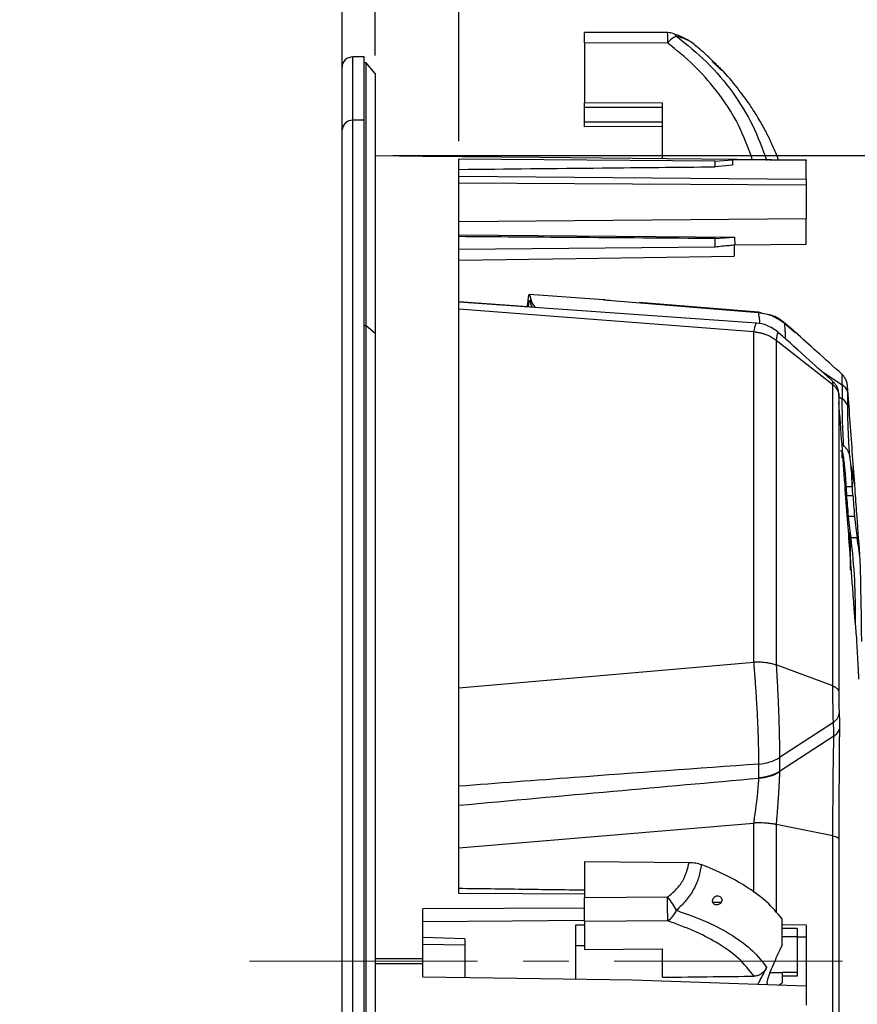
# Model space of a CAD drawing. Header units: millimetres. Extents: x 0 to 594, y 0 to 420.
# Tile 8 of 43: x 211 to 258, y 251 to 306. Entities that reach past the tile are written whole.
import ezdxf

# ---------------------------------------------------------------- set-up
doc = ezdxf.new("R2010")
doc.units = ezdxf.units.MM
doc.linetypes.add('CENTERX2', pattern=[20.32, 12.7, -2.54, 2.54, -2.54])
doc.layers.add('SLD-0', color=7, linetype='Continuous')
doc.styles.add('SLDTEXTSTYLE0', font='TXT', dxfattribs={"width": 0.75})
doc.dimstyles.new('SLDDIMSTYLE1', dxfattribs={"dimtxt": 3.5, "dimasz": 3.2, "dimexe": 0, "dimexo": 0.0625, "dimgap": 0.875, "dimtad": 1, "dimdec": 1, "dimlfac": 3, "dimrnd": 1e-09, "dimzin": 12, "dimdsep": 46, "dimtxsty": 'SLDTEXTSTYLE0', "dimblk1": 'OBLIQUE', "dimblk2": 'OBLIQUE', "dimsah": 1, "dimcen": 0.09, "dimadec": 0, "dimazin": 3, "dimtfac": 1, "dimtdec": 1, "dimtmove": 0, "dimatfit": 0, "dimldrblk": 'OBLIQUE', "dimfxl": 1, "dimfrac": 2, "dimtolj": 1, "dimtzin": 12, "dimarcsym": 0})
doc.dimstyles.new('SLDDIMSTYLE2', dxfattribs={"dimtxt": 3.5, "dimasz": 3.2, "dimexe": 0, "dimexo": 0.0625, "dimgap": 0.875, "dimtad": 1, "dimdec": 1, "dimlfac": 3, "dimrnd": 1e-09, "dimzin": 4, "dimdsep": 46, "dimtxsty": 'SLDTEXTSTYLE0', "dimblk1": 'OBLIQUE', "dimblk2": 'OBLIQUE', "dimsah": 1, "dimcen": 0.09, "dimadec": 0, "dimazin": 1, "dimtfac": 1, "dimtdec": 1, "dimtmove": 0, "dimatfit": 0, "dimldrblk": 'OBLIQUE', "dimfxl": 1, "dimfrac": 2, "dimtolj": 1, "dimtzin": 12, "dimarcsym": 0})
doc.dimstyles.new('SLDDIMSTYLE3', dxfattribs={"dimtxt": 3.5, "dimasz": 3.2, "dimexe": 0, "dimexo": 0.0625, "dimgap": 0.875, "dimtad": 1, "dimdec": 1, "dimlfac": 3, "dimrnd": 1e-09, "dimzin": 4, "dimdsep": 46, "dimtxsty": 'SLDTEXTSTYLE0', "dimsah": 1, "dimcen": 0.09, "dimadec": 0, "dimazin": 1, "dimtfac": 1, "dimtdec": 1, "dimtofl": 0, "dimtmove": 0, "dimatfit": 3, "dimfxl": 1, "dimfrac": 2, "dimtolj": 1, "dimtzin": 12, "dimarcsym": 0})

# ---------------------------------------------------------------- blocks, each defined once
blk = doc.blocks.new('_Oblique')
at = {"color": 0, "linetype": 'ByBlock', "lineweight": -2}
blk.add_line((-0.5, -0.5), (0.5, 0.5), dxfattribs=at)
blk = doc.blocks.new('_D_1')
at = {"layer": 'SLD-0', "color": 7, "transparency": 16777216}
for p, q in [((214.53, 332.579), (213.464, 332.579)), ((213.464, 332.579), (213.464, 327.023)), ((223.582, 332.579), (224.648, 332.579)), ((224.648, 332.579), (224.648, 327.023)), ((213.464, 327.023), (214.53, 327.023)), ((224.648, 327.023), (223.582, 327.023)), ((229.056, 300.464), (229.056, 322.787)), ((230.89, 303.608), (230.89, 322.787)), ((229.056, 321.787), (211.105, 321.787)), ((229.056, 321.787), (230.89, 321.787)), ((230.89, 321.787), (236.89, 321.787))]:
    blk.add_line(p, q, dxfattribs=at)
at = {"layer": 'SLD-0', "color": 7, "transparency": 16777216, "xscale": 3.2, "yscale": 3.2}
blk.add_blockref('_Oblique', (229.056, 321.787), dxfattribs=at)
at = {"layer": 'SLD-0', "color": 7, "transparency": 16777216, "xscale": 3.2, "yscale": 3.2, "rotation": 180.0000000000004}
blk.add_blockref('_Oblique', (230.89, 321.787), dxfattribs=at)
at = {"layer": 'SLD-0', "color": 7, "transparency": 16777216, "char_height": 3.5, "attachment_point": 1, "style": 'SLDTEXTSTYLE0'}
for s, insert in [('0.21', (214.53, 331.535)), ('5.4', (215.823, 326.298))]:
    blk.add_mtext(s, dxfattribs=dict(at, insert=insert))
blk = doc.blocks.new('_D_2')
at = {"layer": 'SLD-0', "color": 7, "transparency": 16777216}
for p, q in [((241.1, 332.579), (240.034, 332.579)), ((240.034, 332.579), (240.034, 327.023)), ((250.152, 332.579), (251.218, 332.579)), ((251.218, 332.579), (251.218, 327.023)), ((240.034, 327.023), (241.1, 327.023)), ((251.218, 327.023), (250.152, 327.023)), ((230.89, 303.608), (230.89, 322.787)), ((235.557, 298.845), (235.557, 322.787)), ((230.89, 321.787), (224.89, 321.787)), ((235.557, 321.787), (230.89, 321.787)), ((235.557, 321.787), (253.578, 321.787))]:
    blk.add_line(p, q, dxfattribs=at)
at = {"layer": 'SLD-0', "color": 7, "transparency": 16777216, "xscale": 3.2, "yscale": 3.2}
blk.add_blockref('_Oblique', (230.89, 321.787), dxfattribs=at)
at = {"layer": 'SLD-0', "color": 7, "transparency": 16777216, "xscale": 3.2, "yscale": 3.2, "rotation": 180.0000000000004}
blk.add_blockref('_Oblique', (235.557, 321.787), dxfattribs=at)
at = {"layer": 'SLD-0', "color": 7, "transparency": 16777216, "char_height": 3.5, "attachment_point": 1, "style": 'SLDTEXTSTYLE0'}
for s, insert in [('0.55', (241.1, 331.535)), ('14.0', (241.1, 326.298))]:
    blk.add_mtext(s, dxfattribs=dict(at, insert=insert))
blk = doc.blocks.new('_D_4')
at = {"layer": 'SLD-0', "color": 7, "transparency": 16777216}
for p, q in [((231.89, 298.044), (282.428, 298.044)), ((281.428, 298.044), (281.428, 208.372)), ((269.604, 259.027), (269.604, 260.094)), ((269.604, 260.094), (275.16, 260.094)), ((275.16, 260.094), (275.16, 259.027)), ((269.604, 247.39), (269.604, 246.323)), ((275.16, 246.323), (275.16, 247.39)), ((269.604, 246.323), (275.16, 246.323)), ((231.89, 208.372), (282.428, 208.372))]:
    blk.add_line(p, q, dxfattribs=at)
for points in [[(281.428, 298.044), (280.878, 294.844), (281.978, 294.844)], [(281.428, 208.372), (281.978, 211.572), (280.878, 211.572)]]:
    blk.add_solid(points, dxfattribs=at)
at = {"layer": 'SLD-0', "color": 7, "transparency": 16777216, "char_height": 3.5, "attachment_point": 1, "rotation": 90, "style": 'SLDTEXTSTYLE0'}
for s, insert in [('269.0', (276.916, 250.029)), ('10.59', (270.649, 247.39)), ('%%c', (276.916, 244.75))]:
    blk.add_mtext(s, dxfattribs=dict(at, insert=insert))
blk = doc.blocks.new('_D_5')
at = {"layer": 'SLD-0', "color": 7, "transparency": 16777216}
for p, q in [((239.716, 344.712), (238.65, 344.712)), ((238.65, 344.712), (238.65, 339.156)), ((248.768, 344.712), (249.834, 344.712)), ((249.834, 344.712), (249.834, 339.156)), ((238.65, 339.156), (239.716, 339.156)), ((249.834, 339.156), (248.768, 339.156)), ((229.056, 303.953), (229.056, 334.919)), ((259.428, 274.693), (259.428, 334.919)), ((229.056, 333.919), (259.428, 333.919))]:
    blk.add_line(p, q, dxfattribs=at)
for points in [[(229.056, 333.919), (232.256, 333.369), (232.256, 334.469)], [(259.428, 333.919), (256.228, 334.469), (256.228, 333.369)]]:
    blk.add_solid(points, dxfattribs=at)
at = {"layer": 'SLD-0', "color": 7, "transparency": 16777216, "char_height": 3.5, "attachment_point": 1, "style": 'SLDTEXTSTYLE0'}
for s, insert in [('3.58', (239.716, 343.667)), ('91.0', (239.716, 338.431))]:
    blk.add_mtext(s, dxfattribs=dict(at, insert=insert))

msp = doc.modelspace()

# ---------------------------------------------------------------- linework, layer by layer
at = {"color": 7, "linetype": 'Continuous', "lineweight": 25}
for p, q in [((247.183, 304.889), (242.557, 304.906)), ((242.557, 304.329), (242.557, 301.006)), ((247.188, 304.312), (242.557, 304.329)), ((230.29, 303.542), (229.656, 303.542)), ((229.656, 300.011), (229.656, 303.542)), ((230.29, 300.011), (230.29, 303.542)), ((230.39, 303.208), (230.29, 303.208)), ((230.89, 302.608), (230.39, 303.208)), ((230.39, 288.564), (230.39, 303.208)), ((229.056, 299.464), (229.056, 302.953)), ((230.89, 302.608), (230.89, 288.139)), ((242.557, 301.006), (246.89, 300.99)), ((242.557, 300.728), (242.557, 301.006)), ((246.89, 297.891), (246.89, 300.99)), ((246.89, 300.728), (242.557, 300.728)), ((242.557, 299.925), (242.557, 300.728)), ((230.29, 300.011), (229.656, 300.011)), ((229.656, 202.875), (229.656, 300.011)), ((230.29, 202.875), (230.29, 300.011)), ((242.557, 299.925), (246.89, 299.925)), ((242.557, 299.646), (242.557, 299.925)), ((229.056, 203.464), (229.056, 299.464)), ((246.89, 299.662), (242.557, 299.646)), ((230.89, 298.044), (233.557, 298.021)), ((233.557, 298.013), (233.557, 298.021)), ((249.824, 297.726), (235.557, 297.845)), ((235.557, 284.884), (235.557, 297.845)), ((245.234, 297.907), (254.89, 297.814)), ((249.824, 297.726), (250.795, 297.803)), ((249.824, 297.421), (249.824, 297.726)), ((254.89, 297.768), (250.795, 297.803)), ((250.795, 297.803), (250.803, 297.515)), ((254.89, 297.814), (254.89, 297.768)), ((254.89, 296.716), (254.89, 297.768)), ((250.803, 297.515), (249.824, 297.421)), ((254.89, 296.716), (235.557, 296.884)), ((254.89, 296.398), (235.557, 296.518)), ((254.89, 296.716), (254.89, 296.398)), ((254.89, 296.398), (254.89, 294.549)), ((235.557, 294.38), (254.89, 294.549)), ((254.89, 293.092), (254.89, 294.549)), ((235.557, 293.629), (250.912, 293.512)), ((249.824, 293.427), (250.912, 293.512)), ((249.824, 292.954), (249.824, 293.427)), ((250.912, 293.512), (250.925, 293.057)), ((249.824, 292.954), (235.557, 292.824)), ((250.89, 293.089), (250.89, 292.455)), ((254.89, 293.092), (250.925, 293.057)), ((243.609, 290.016), (239.476, 290.312)), ((239.574, 289.78), (239.574, 290.049)), ((243.686, 290.014), (243.621, 290.019)), ((244.069, 289.987), (252.235, 289.308)), ((239.664, 289.611), (235.557, 289.898)), ((252.142, 288.719), (235.557, 289.896)), ((251.985, 288.244), (235.557, 289.505)), ((239.379, 289.631), (239.392, 289.865)), ((239.664, 289.611), (239.574, 289.78)), ((252.238, 289.324), (245.594, 289.86)), ((252.457, 289.273), (252.238, 289.324)), ((230.39, 288.564), (230.29, 288.564)), ((230.39, 203.208), (230.39, 288.564)), ((230.89, 288.139), (230.39, 288.564)), ((254.211, 288.282), (253.633, 288.774)), ((253.695, 288.721), (254.272, 288.209)), ((254.277, 288.226), (254.211, 288.282)), ((230.89, 288.139), (230.89, 203.808)), ((251.985, 269.843), (251.985, 288.244)), ((253.227, 287.769), (253.227, 269.703)), ((253.228, 287.768), (256.375, 285.301)), ((253.355, 288.151), (253.338, 288.157)), ((255.802, 286.001), (256.896, 285.29)), ((235.557, 256.978), (235.557, 284.884)), ((256.729, 284.621), (256.905, 284.507)), ((257.212, 283.835), (257.212, 284.115)), ((256.889, 281.531), (256.893, 281.209)), ((257.599, 279.761), (257.419, 280.783)), ((257.471, 279.599), (257.135, 279.615)), ((257.163, 279.133), (257.498, 279.133)), ((257.595, 277.954), (257.26, 277.954)), ((257.735, 276.776), (257.4, 276.776)), ((235.557, 268.416), (251.985, 269.843)), ((256.375, 268.525), (253.228, 269.703)), ((256.416, 266.493), (253.414, 264.544)), ((256.444, 265.734), (253.414, 263.767)), ((252.266, 263.402), (252.266, 264.179)), ((253.414, 264.544), (253.414, 263.767)), ((251.985, 257.028), (251.985, 260.875)), ((251.974, 260.864), (235.557, 259.497)), ((256.383, 260.182), (253.227, 260.815)), ((253.227, 260.815), (253.227, 255.927)), ((242.557, 258.751), (248.383, 258.705)), ((242.557, 258.751), (242.557, 256.742)), ((242.557, 256.742), (247.18, 256.779)), ((233.557, 253.342), (233.557, 256.115)), ((249.701, 256.484), (250.164, 256.484)), ((247.188, 255.45), (242.557, 255.413)), ((242.557, 255.413), (242.557, 253.864)), ((242.557, 255.208), (242.057, 255.208)), ((242.057, 255.208), (242.057, 254.054)), ((253.557, 255.243), (254.89, 255.22)), ((254.39, 255.021), (253.557, 255.021)), ((254.39, 255.021), (254.39, 254.568)), ((254.89, 255.22), (254.89, 254.555)), ((235.89, 254.458), (233.557, 254.519)), ((235.89, 254.458), (235.89, 254.092)), ((254.39, 254.568), (253.557, 254.568)), ((254.39, 254.568), (254.39, 252.574)), ((254.39, 254.554), (254.89, 254.555)), ((254.89, 254.555), (254.89, 251.841)), ((235.89, 254.092), (233.557, 254.135)), ((235.89, 254.092), (235.89, 252.298)), ((242.057, 254.054), (242.057, 252.192)), ((242.557, 254.054), (242.057, 254.054)), ((242.557, 253.864), (246.89, 253.898)), ((246.89, 252.308), (246.89, 253.898)), ((253.557, 254.107), (253.432, 253.842)), ((233.557, 253.342), (230.89, 253.342)), ((233.557, 253.075), (233.557, 253.342)), ((230.89, 253.075), (233.557, 253.075)), ((233.557, 252.33), (233.557, 253.075)), ((245.234, 252.169), (254.89, 251.841)), ((252.879, 252.574), (253.557, 252.574)), ((253.557, 252.574), (253.557, 252.004)), ((254.39, 252.574), (253.557, 252.574)), ((254.39, 252.363), (253.557, 252.363)), ((254.39, 252.574), (254.39, 252.363)), ((253.404, 251.891), (253.557, 252.004)), ((254.89, 251.841), (254.89, 250.757))]:
    msp.add_line(p, q, dxfattribs=at)
at = {"color": 7, "linetype": 'Continuous', "lineweight": 25, "flags": 128}
for points in [[(233.557, 298.013), (240.096, 297.954), (245.234, 297.907)], [(235.557, 292.221), (242.09, 292.321), (250.89, 292.455)], [(252.238, 289.324), (252.237, 289.323), (252.235, 289.308)], [(253.633, 288.774), (253.648, 288.764), (253.695, 288.721)], [(242.557, 256.941), (239.108, 256.959), (235.557, 256.978)], [(242.557, 256.164), (238.107, 256.14), (233.557, 256.115)], [(242.557, 255.471), (238.543, 255.434), (233.557, 255.387)], [(233.557, 252.33), (240.096, 252.24), (245.234, 252.169)]]:
    msp.add_lwpolyline(points, dxfattribs=at)
at = {"color": 7, "linetype": 'Continuous', "lineweight": 25}
for centre, radius, start, end in [((247.18, 303.889), 1, 71.7143, 89.7887), ((232.796, 304.475), 14.393, 359.3506, 1.6493), ((247.376, 304.504), 0.355, 33.2269, 70.7581), ((248.257, 303.469), 1.361, 115.3844, 141.718), ((229.656, 302.942), 0.6, 90, 178.9671), ((229.636, 299.431), 0.581, 88.0459, 176.7618), ((256.552, 283.915), 0.69, 16.8962, 59.2208), ((252.142, 265.822), 2.433, 272.9052, 301.5127), ((64.466, 254.914), 182.723, 0.16789, 0.5846), ((244.49, 254.455), 3.554, 26.4343, 40.8359), ((246.56, 256.463), 1.192, 301.8215, 339.0657)]:
    msp.add_arc(centre, radius, start, end, dxfattribs=at)
for points, knots in [([(242.557, 304.329), (242.557, 304.449), (242.557, 304.698), (242.557, 304.889), (242.557, 304.892), (242.557, 304.893)], [0, 0, 0, 0, 0.3744, 0.779152, 1, 1, 1, 1]), ([(248.687, 304.215), (248.52, 304.337), (248.189, 304.579), (247.721, 304.753), (247.489, 304.84)], [0, 0, 0, 0, 0.504206, 1, 1, 1, 1]), ([(251.899, 297.843), (251.665, 298.484), (251.169, 299.842), (250.009, 301.589), (248.669, 303.121), (247.682, 303.915), (247.188, 304.312)], [0, 0, 0, 0, 0.256952, 0.544816, 0.772144, 1, 1, 1, 1]), ([(247.673, 304.698), (248.256, 304.229), (249.422, 303.289), (250.831, 301.598), (251.978, 299.757), (252.458, 298.428), (252.699, 297.763)], [0, 0, 0, 0, 0.2504313, 0.5011157, 0.7501798, 1, 1, 1, 1]), ([(248.75, 304.142), (248.714, 304.181), (248.587, 304.316), (248.232, 304.517), (247.861, 304.637), (247.673, 304.698)], [0, 0, 0, 0, 0.166293, 0.578405, 1, 1, 1, 1]), ([(249.695, 303.292), (249.496, 303.496), (249.183, 303.816), (248.822, 304.089), (248.691, 304.188)], [0, 0, 0, 0, 0.635635, 1, 1, 1, 1]), ([(250.164, 302.818), (250.142, 302.837), (250.099, 302.873), (250.032, 302.935), (249.975, 302.988), (249.917, 303.043), (249.841, 303.116), (249.774, 303.186), (249.729, 303.235), (249.702, 303.267), (249.687, 303.289), (249.686, 303.297), (249.698, 303.292), (249.716, 303.279), (249.725, 303.272)], [0, 0, 0, 0, 0.124631, 0.249226, 0.295927, 0.374298, 0.498834, 0.623497, 0.690006, 0.748942, 0.812834, 0.874376, 0.934308, 1, 1, 1, 1]), ([(249.725, 303.272), (249.743, 303.256), (249.786, 303.221), (249.867, 303.143), (249.956, 303.056), (250.043, 302.967), (250.121, 302.885), (250.174, 302.828), (250.196, 302.801), (250.199, 302.793), (250.189, 302.798), (250.172, 302.811), (250.164, 302.818)], [0, 0, 0, 0, 0.108207, 0.249503, 0.374291, 0.499335, 0.640154, 0.748771, 0.813371, 0.874248, 0.934659, 1, 1, 1, 1]), ([(253.345, 297.829), (253.301, 297.95), (253.175, 298.296), (252.938, 298.818), (252.626, 299.447), (252.245, 300.128), (251.73, 300.94), (251.037, 301.86), (250.495, 302.525), (250.152, 302.853), (250.135, 302.869)], [0, 0, 0, 0, 0.065703, 0.188292, 0.290824, 0.419371, 0.578764, 0.768687, 0.988714, 1, 1, 1, 1]), ([(235.557, 297.278), (238.22, 297.305), (242.976, 297.352), (247.732, 297.4), (249.824, 297.421)], [0, 0, 0, 0, 0.56, 1, 1, 1, 1]), ([(249.824, 293.427), (247.161, 293.447), (242.405, 293.482), (237.649, 293.517), (235.557, 293.533)], [0, 0, 0, 0, 0.56, 1, 1, 1, 1]), ([(250.925, 293.057), (250.82, 293.049), (250.605, 293.031), (250.23, 292.996), (249.961, 292.968), (249.824, 292.954)], [0, 0, 0, 0, 0.320803, 0.655933, 1, 1, 1, 1]), ([(239.574, 290.049), (239.554, 290.133), (239.514, 290.302), (239.464, 290.332), (239.421, 290.208), (239.402, 289.979), (239.392, 289.865)], [0, 0, 0, 0, 0.249245, 0.499084, 0.74875, 1, 1, 1, 1]), ([(239.574, 289.78), (239.556, 289.846), (239.521, 289.98), (239.477, 289.987), (239.442, 289.881), (239.427, 289.704), (239.421, 289.628)], [0, 0, 0, 0, 0.266867, 0.533359, 0.800354, 1, 1, 1, 1]), ([(239.574, 290.049), (239.596, 289.926), (239.62, 289.797), (239.81, 289.603), (239.819, 289.593)], [0, 0, 0, 0, 0.952219, 1, 1, 1, 1]), ([(243.61, 290.019), (243.652, 290.016), (243.794, 290.008), (243.956, 289.995), (244.069, 289.987)], [0, 0, 0, 0, 0.30196, 1, 1, 1, 1]), ([(252.235, 289.308), (252.372, 289.291), (252.646, 289.255), (253.167, 289.09), (253.484, 288.868), (253.695, 288.721)], [0, 0, 0, 0, 0.252241, 0.50392, 1, 1, 1, 1]), ([(252.235, 289.308), (252.247, 289.244), (252.272, 289.115), (252.292, 288.888), (252.298, 288.712), (252.299, 288.685)], [0, 0, 0, 0, 0.457649, 0.915281, 1, 1, 1, 1]), ([(253.633, 288.774), (253.434, 288.925), (253.187, 289.112), (252.871, 289.177), (252.809, 289.19)], [0, 0, 0, 0, 0.80571, 1, 1, 1, 1]), ([(251.987, 288.243), (252.007, 288.341), (252.047, 288.537), (252.099, 288.692), (252.128, 288.705), (252.141, 288.711)], [0, 0, 0, 0, 0.35225, 0.703006, 1, 1, 1, 1]), ([(253.341, 288.21), (253.138, 288.359), (252.775, 288.626), (252.335, 288.691), (252.142, 288.719)], [0, 0, 0, 0, 0.560377, 1, 1, 1, 1]), ([(253.749, 287.844), (253.748, 287.894), (253.746, 288.049), (253.737, 288.3), (253.721, 288.574), (253.703, 288.672), (253.695, 288.721)], [0, 0, 0, 0, 0.106342, 0.330996, 0.664796, 1, 1, 1, 1]), ([(251.987, 288.243), (251.988, 288.242), (251.991, 288.241), (251.997, 288.239), (252.006, 288.237), (252.018, 288.235), (252.032, 288.233), (252.049, 288.231), (252.075, 288.228), (252.109, 288.224), (252.163, 288.217), (252.235, 288.206), (252.342, 288.185), (252.482, 288.151), (252.633, 288.103), (252.773, 288.046), (252.895, 287.987), (253.012, 287.921), (253.123, 287.849), (253.192, 287.796), (253.227, 287.769)], [0, 0, 0, 0, 0.003655, 0.008839, 0.015802, 0.02465, 0.035436, 0.048194, 0.062947, 0.091303, 0.125784, 0.182295, 0.251138, 0.365149, 0.499651, 0.600654, 0.701424, 0.801723, 0.901322, 1, 1, 1, 1]), ([(253.338, 288.157), (253.327, 288.176), (253.298, 288.227), (253.255, 287.946), (253.228, 287.768)], [0, 0, 0, 0, 0.363335, 1, 1, 1, 1]), ([(256.427, 285.439), (255.973, 285.847), (254.952, 286.763), (253.932, 287.679), (253.366, 288.187)], [0, 0, 0, 0, 0.444901, 1, 1, 1, 1]), ([(256.907, 285.865), (256.432, 286.292), (255.557, 287.077), (254.682, 287.863), (254.283, 288.221)], [0, 0, 0, 0, 0.543448, 1, 1, 1, 1]), ([(257.204, 285.221), (257.193, 285.294), (257.174, 285.436), (257.075, 285.675), (256.951, 285.811), (256.873, 285.896)], [0, 0, 0, 0, 0.289343, 0.556811, 1, 1, 1, 1]), ([(256.873, 285.872), (256.875, 285.875), (256.879, 285.883), (256.885, 285.694), (256.893, 285.425), (256.896, 285.29)], [0, 0, 0, 0, 0.215488, 0.607791, 1, 1, 1, 1]), ([(256.375, 285.301), (256.378, 285.372), (256.383, 285.477), (256.387, 285.459), (256.389, 285.453)], [0, 0, 0, 0, 0.677401, 1, 1, 1, 1]), ([(256.375, 268.525), (256.375, 270.344), (256.375, 272.089), (256.375, 275.381), (256.375, 276.928), (256.375, 279.778), (256.375, 281.082), (256.375, 283.409), (256.375, 284.433), (256.375, 285.301)], [0, 0, 0, 0, 0.25, 0.25, 0.5, 0.5, 0.75, 0.75, 1, 1, 1, 1]), ([(256.375, 285.301), (256.383, 285.294), (256.402, 285.279), (256.433, 285.252), (256.469, 285.217), (256.51, 285.173), (256.554, 285.119), (256.598, 285.053), (256.64, 284.976), (256.677, 284.887), (256.705, 284.787), (256.713, 284.715), (256.717, 284.679)], [0, 0, 0, 0, 0.041242, 0.095407, 0.162725, 0.243402, 0.33756, 0.445175, 0.565993, 0.699447, 0.844582, 1, 1, 1, 1]), ([(256.72, 284.785), (256.712, 284.849), (256.696, 284.98), (256.625, 285.166), (256.525, 285.337), (256.434, 285.428), (256.389, 285.474)], [0, 0, 0, 0, 0.241912, 0.491945, 0.746056, 1, 1, 1, 1]), ([(256.896, 285.29), (256.9, 285.143), (256.907, 284.879), (256.906, 284.621), (256.905, 284.507)], [0, 0, 0, 0, 0.559999, 1, 1, 1, 1]), ([(257.213, 284.867), (257.189, 284.948), (257.14, 285.11), (256.977, 285.23), (256.896, 285.29)], [0, 0, 0, 0, 0.5, 1, 1, 1, 1]), ([(257.213, 284.867), (257.211, 284.948), (257.206, 285.11), (257.204, 285.215), (257.204, 285.209), (257.204, 285.208)], [0, 0, 0, 0, 0.43919, 0.881405, 1, 1, 1, 1]), ([(257.601, 279.761), (257.557, 280.369), (257.424, 282.187), (257.292, 284.001), (257.204, 285.208)], [0, 0, 0, 0, 0.334613, 1, 1, 1, 1]), ([(256.721, 284.775), (256.72, 284.783), (256.717, 284.842), (256.717, 284.754), (256.717, 284.679)], [0, 0, 0, 0, 0.13824, 1, 1, 1, 1]), ([(256.717, 284.679), (256.717, 282.962), (256.717, 280.649), (256.717, 276.469), (256.717, 274.958), (256.717, 272.539), (256.717, 271.291), (256.717, 269.775), (256.717, 269.002), (256.717, 268.668), (256.717, 268.444), (256.717, 268.333), (256.717, 268.22)], [0, 0, 0, 0, 0.5, 0.5, 0.75, 0.75, 0.875, 0.9375, 0.96875, 0.984375, 0.984375, 1, 1, 1, 1]), ([(256.736, 284.501), (256.731, 284.582), (256.724, 284.725), (256.722, 284.76), (256.721, 284.775)], [0, 0, 0, 0, 0.571362, 1, 1, 1, 1]), ([(256.996, 281.875), (256.967, 282.374), (256.916, 283.264), (256.908, 284.127), (256.905, 284.507)], [0, 0, 0, 0, 0.560001, 1, 1, 1, 1]), ([(257.212, 284.6), (257.212, 284.6), (257.212, 284.6), (257.212, 284.601), (257.213, 284.605), (257.217, 284.638), (257.217, 284.704), (257.216, 284.785), (257.214, 284.832), (257.214, 284.857), (257.213, 284.865), (257.213, 284.867)], [0, 0, 0, 0, 0.000544, 0.005116, 0.01879, 0.069455, 0.500398, 0.749922, 0.920101, 0.971285, 1, 1, 1, 1]), ([(257.212, 284.115), (257.212, 284.236), (257.212, 284.388), (257.212, 284.547), (257.212, 284.586), (257.212, 284.597), (257.212, 284.599), (257.212, 284.6), (257.212, 284.6), (257.212, 284.6), (257.212, 284.6), (257.212, 284.6)], [0, 0, 0, 0, 0.748559, 0.936407, 0.983657, 0.9956, 0.998774, 0.999655, 0.999896, 0.999965, 1, 1, 1, 1]), ([(257.837, 268.91), (257.837, 268.911), (257.838, 268.914), (257.833, 269.032), (257.809, 269.433), (257.769, 270.172), (257.727, 270.997), (257.682, 271.571), (257.638, 272.046), (257.597, 272.518), (257.554, 273.097), (257.499, 273.846), (257.422, 274.88), (257.321, 276.238), (257.198, 277.887), (257.054, 279.827), (256.892, 282.009), (256.777, 283.542), (256.718, 284.333)], [0, 0, 0, 0, 0.00305, 0.012935, 0.044372, 0.103042, 0.163889, 0.212431, 0.250898, 0.283886, 0.314727, 0.355885, 0.42037, 0.50259, 0.602548, 0.720243, 0.855677, 1, 1, 1, 1]), ([(257.325, 281.261), (257.325, 281.261), (257.325, 281.261), (257.325, 281.261), (257.325, 281.262), (257.325, 281.262), (257.325, 281.262), (257.325, 281.262), (257.325, 281.262), (257.325, 281.262), (257.325, 281.262), (257.325, 281.263), (257.325, 281.263), (257.325, 281.263), (257.325, 281.263), (257.325, 281.263), (257.325, 281.263), (257.325, 281.264), (257.325, 281.264), (257.325, 281.264), (257.325, 281.264), (257.325, 281.264), (257.325, 281.264), (257.325, 281.265), (257.325, 281.265), (257.325, 281.266), (257.325, 281.27), (257.324, 281.281), (257.323, 281.304), (257.32, 281.35), (257.314, 281.441), (257.304, 281.617), (257.285, 281.941), (257.257, 282.481), (257.231, 283.083), (257.218, 283.552), (257.214, 283.764), (257.213, 283.817), (257.212, 283.83), (257.212, 283.834), (257.212, 283.835), (257.212, 283.835), (257.212, 283.835), (257.212, 283.835), (257.212, 283.835)], [0, 0, 0, 0, 0.000061, 0.000122, 0.000183, 0.000244, 0.000305, 0.000366, 0.000427, 0.000488, 0.000549, 0.00061, 0.000671, 0.000732, 0.000793, 0.000855, 0.000916, 0.000977, 0.001038, 0.001099, 0.00116, 0.001221, 0.001282, 0.001343, 0.001404, 0.001465, 0.002391, 0.006305, 0.014111, 0.02963, 0.060298, 0.120155, 0.233941, 0.437779, 0.75062, 0.937507, 0.98417, 0.99592, 0.99892, 0.999702, 0.999912, 0.999971, 0.999989, 1, 1, 1, 1]), ([(256.896, 281.948), (256.906, 281.941), (256.939, 281.917), (256.973, 281.892), (256.996, 281.875)], [0, 0, 0, 0, 0.301861, 1, 1, 1, 1]), ([(256.996, 281.875), (257.04, 281.837), (257.13, 281.76), (257.263, 281.564), (257.3, 281.382), (257.325, 281.261)], [0, 0, 0, 0, 0.248816, 0.500354, 1, 1, 1, 1]), ([(256.993, 281.243), (256.978, 281.329), (256.954, 281.473), (256.858, 281.579), (256.819, 281.622)], [0, 0, 0, 0, 0.5927182, 1, 1, 1, 1]), ([(257.135, 279.615), (257.129, 279.72), (257.115, 279.944), (257.089, 280.274), (257.062, 280.569), (257.034, 280.863), (257.008, 281.098), (256.993, 281.243)], [0, 0, 0, 0, 0.235119, 0.500009, 0.59385, 0.750782, 1, 1, 1, 1]), ([(257.325, 281.261), (257.341, 281.114), (257.367, 280.872), (257.396, 280.571), (257.424, 280.269), (257.451, 279.934), (257.465, 279.706), (257.471, 279.599)], [0, 0, 0, 0, 0.249491, 0.412067, 0.499956, 0.765244, 1, 1, 1, 1]), ([(257.471, 279.599), (257.461, 279.796), (257.44, 280.191), (257.426, 280.585), (257.419, 280.783)], [0, 0, 0, 0, 0.499986, 1, 1, 1, 1]), ([(257.163, 279.133), (257.158, 279.223), (257.148, 279.384), (257.139, 279.544), (257.135, 279.615)], [0, 0, 0, 0, 0.560002, 1, 1, 1, 1]), ([(257.498, 279.133), (257.493, 279.22), (257.484, 279.375), (257.475, 279.53), (257.471, 279.599)], [0, 0, 0, 0, 0.560002, 1, 1, 1, 1]), ([(257.605, 279.677), (257.605, 279.699), (257.606, 279.727), (257.6, 279.755), (257.599, 279.761)], [0, 0, 0, 0, 0.778712, 1, 1, 1, 1]), ([(257.886, 275.844), (257.828, 276.645), (257.736, 277.9), (257.641, 279.205), (257.607, 279.678)], [0, 0, 0, 0, 0.637607, 1, 1, 1, 1]), ([(257.183, 278.301), (257.183, 278.312), (257.182, 278.33), (257.181, 278.366), (257.179, 278.427), (257.173, 278.553), (257.162, 278.733), (257.146, 278.912), (257.131, 279.033), (257.121, 279.091), (257.115, 279.118), (257.112, 279.133), (257.11, 279.139), (257.109, 279.142)], [0, 0, 0, 0, 0.037186, 0.062472, 0.124935, 0.249839, 0.499566, 0.749216, 0.874095, 0.936679, 0.968135, 0.98549, 1, 1, 1, 1]), ([(257.26, 277.954), (257.24, 278.174), (257.199, 278.615), (257.175, 278.96), (257.163, 279.133)], [0, 0, 0, 0, 0.499138, 1, 1, 1, 1]), ([(257.498, 279.133), (257.51, 278.96), (257.534, 278.615), (257.575, 278.175), (257.595, 277.954)], [0, 0, 0, 0, 0.500191, 1, 1, 1, 1]), ([(257.4, 276.776), (257.374, 276.948), (257.324, 277.292), (257.282, 277.733), (257.26, 277.954)], [0, 0, 0, 0, 0.500218, 1, 1, 1, 1]), ([(257.595, 277.954), (257.617, 277.734), (257.659, 277.292), (257.71, 276.948), (257.735, 276.776)], [0, 0, 0, 0, 0.49911, 1, 1, 1, 1]), ([(257.374, 274.969), (257.372, 275.535), (257.368, 276.268), (257.35, 277.003), (257.346, 277.171)], [0, 0, 0, 0, 0.771239, 1, 1, 1, 1]), ([(257.647, 271.945), (257.647, 271.984), (257.641, 272.809), (257.64, 274.421), (257.48, 275.991), (257.4, 276.776)], [0, 0, 0, 0, 0.023925, 0.511833, 1, 1, 1, 1]), ([(257.991, 271.002), (257.989, 271.263), (257.983, 271.942), (257.969, 273.038), (257.929, 274.3), (257.938, 275.549), (257.802, 276.375), (257.735, 276.776)], [0, 0, 0, 0, 0.135685, 0.352332, 0.568581, 0.791026, 1, 1, 1, 1]), ([(251.987, 269.846), (251.988, 269.848), (251.991, 269.85), (251.997, 269.853), (252.006, 269.856), (252.018, 269.858), (252.032, 269.861), (252.049, 269.863), (252.075, 269.865), (252.109, 269.867), (252.163, 269.869), (252.235, 269.869), (252.34, 269.865), (252.481, 269.856), (252.623, 269.84), (252.754, 269.821), (252.866, 269.8), (252.983, 269.774), (253.107, 269.742), (253.186, 269.717), (253.227, 269.703)], [0, 0, 0, 0, 0.003673, 0.008872, 0.015849, 0.024705, 0.035489, 0.048227, 0.062936, 0.091264, 0.125751, 0.181913, 0.251266, 0.361587, 0.499709, 0.582362, 0.673718, 0.773777, 0.882538, 1, 1, 1, 1]), ([(252.266, 264.179), (252.266, 264.21), (252.265, 264.272), (252.265, 264.368), (252.264, 264.466), (252.263, 264.567), (252.262, 264.671), (252.261, 264.776), (252.259, 264.884), (252.257, 264.994), (252.254, 265.107), (252.252, 265.221), (252.249, 265.337), (252.245, 265.456), (252.242, 265.576), (252.238, 265.698), (252.233, 265.822), (252.229, 265.947), (252.224, 266.074), (252.219, 266.203), (252.214, 266.333), (252.208, 266.464), (252.202, 266.596), (252.196, 266.73), (252.185, 266.948), (252.17, 267.252), (252.148, 267.637), (252.125, 268.015), (252.1, 268.4), (252.073, 268.776), (252.047, 269.125), (252.023, 269.415), (252.004, 269.65), (251.992, 269.786), (251.987, 269.846)], [0, 0, 0, 0, 0.021239, 0.042527, 0.063865, 0.085251, 0.106687, 0.128172, 0.149706, 0.17129, 0.192922, 0.214604, 0.236335, 0.258116, 0.279945, 0.301824, 0.323752, 0.34573, 0.367757, 0.389833, 0.411959, 0.434134, 0.456359, 0.478632, 0.500956, 0.565275, 0.628209, 0.689757, 0.749918, 0.817625, 0.876489, 0.926508, 0.967679, 1, 1, 1, 1]), ([(253.228, 269.703), (253.231, 269.669), (253.236, 269.593), (253.244, 269.463), (253.253, 269.305), (253.264, 269.117), (253.277, 268.897), (253.29, 268.646), (253.308, 268.304), (253.334, 267.747), (253.361, 267.079), (253.386, 266.336), (253.399, 265.83), (253.406, 265.462), (253.409, 265.263), (253.411, 265.071), (253.413, 264.887), (253.414, 264.711), (253.414, 264.599), (253.414, 264.544)], [0, 0, 0, 0, 0.020107, 0.045405, 0.075886, 0.111572, 0.152556, 0.198885, 0.250255, 0.339525, 0.49909, 0.607572, 0.749429, 0.791642, 0.833525, 0.875195, 0.916759, 0.958324, 1, 1, 1, 1]), ([(256.416, 266.493), (256.415, 266.511), (256.414, 266.546), (256.412, 266.603), (256.41, 266.664), (256.409, 266.73), (256.407, 266.799), (256.405, 266.873), (256.403, 266.952), (256.402, 267.035), (256.4, 267.122), (256.398, 267.213), (256.396, 267.307), (256.394, 267.406), (256.393, 267.509), (256.391, 267.614), (256.389, 267.723), (256.387, 267.834), (256.385, 267.947), (256.383, 268.061), (256.381, 268.178), (256.379, 268.294), (256.377, 268.411), (256.376, 268.487), (256.375, 268.525)], [0, 0, 0, 0, 0.034183, 0.069272, 0.105323, 0.142401, 0.180583, 0.219957, 0.260638, 0.302549, 0.345291, 0.388941, 0.433625, 0.47948, 0.526667, 0.575146, 0.624396, 0.674522, 0.725718, 0.778149, 0.832028, 0.886955, 0.942855, 1, 1, 1, 1]), ([(256.375, 268.525), (256.388, 268.52), (256.415, 268.509), (256.457, 268.49), (256.502, 268.467), (256.549, 268.439), (256.596, 268.405), (256.639, 268.366), (256.676, 268.322), (256.705, 268.273), (256.713, 268.238), (256.717, 268.22)], [0, 0, 0, 0, 0.063446, 0.1389373, 0.2266678, 0.3267308, 0.4390558, 0.5633386, 0.6989708, 0.844981, 1, 1, 1, 1]), ([(256.717, 268.22), (256.717, 268.119), (256.717, 268.014), (256.718, 267.795), (256.719, 267.683), (256.721, 267.519), (256.722, 267.464), (256.723, 267.358), (256.724, 267.306), (256.727, 267.207), (256.728, 267.158), (256.731, 267.067), (256.733, 267.025), (256.736, 266.985)], [0, 0, 0, 0, 0.25, 0.25, 0.5, 0.5, 0.625, 0.625, 0.75, 0.75, 0.875, 0.875, 1, 1, 1, 1]), ([(256.416, 266.493), (256.506, 266.556), (256.583, 266.634), (256.693, 266.804), (256.726, 266.896), (256.736, 266.985)], [0, 0, 0, 0, 0.5, 0.5, 1, 1, 1, 1]), ([(256.736, 266.985), (256.739, 266.93), (256.744, 266.826), (256.75, 266.692), (256.754, 266.589), (256.756, 266.52), (256.756, 266.467), (256.756, 266.429), (256.756, 266.396), (256.755, 266.367), (256.753, 266.343), (256.752, 266.328), (256.751, 266.321)], [0, 0, 0, 0, 0.26981, 0.499743, 0.634614, 0.74959, 0.811821, 0.865563, 0.910907, 0.948056, 0.977441, 1, 1, 1, 1]), ([(256.444, 265.734), (256.444, 265.799), (256.444, 265.864), (256.443, 265.993), (256.44, 266.056), (256.431, 266.244), (256.424, 266.369), (256.416, 266.493)], [0, 0, 0, 0, 0.25, 0.25, 0.5, 0.5, 1, 1, 1, 1]), ([(256.444, 265.734), (256.522, 265.785), (256.59, 265.846), (256.695, 265.981), (256.732, 266.054), (256.751, 266.128)], [0, 0, 0, 0, 0.5, 0.5, 1, 1, 1, 1]), ([(256.751, 266.128), (256.751, 266.101), (256.751, 266.047), (256.75, 265.962), (256.749, 265.862), (256.747, 265.761), (256.745, 265.671), (256.744, 265.626), (256.744, 265.609)], [0, 0, 0, 0, 0.162335, 0.331456, 0.500012, 0.749994, 0.903733, 1, 1, 1, 1]), ([(256.383, 260.182), (256.383, 260.229), (256.384, 260.322), (256.385, 260.46), (256.385, 260.598), (256.386, 260.734), (256.387, 260.868), (256.387, 261.002), (256.388, 261.134), (256.389, 261.265), (256.39, 261.395), (256.39, 261.523), (256.391, 261.65), (256.392, 261.776), (256.393, 261.9), (256.394, 262.023), (256.394, 262.144), (256.395, 262.264), (256.396, 262.383), (256.397, 262.499), (256.398, 262.613), (256.399, 262.725), (256.4, 262.835), (256.4, 262.942), (256.401, 263.048), (256.404, 263.381), (256.409, 263.889), (256.417, 264.457), (256.425, 264.865), (256.431, 265.121), (256.437, 265.313), (256.441, 265.458), (256.443, 265.599), (256.444, 265.689), (256.444, 265.734)], [0, 0, 0, 0, 0.023867, 0.047401, 0.070616, 0.093529, 0.116152, 0.138499, 0.160582, 0.182413, 0.204002, 0.225359, 0.246493, 0.267416, 0.288138, 0.308662, 0.328995, 0.349116, 0.368969, 0.388512, 0.407756, 0.426714, 0.445393, 0.463804, 0.481954, 0.499851, 0.635762, 0.750063, 0.816437, 0.874694, 0.905861, 0.937098, 0.96859, 1, 1, 1, 1]), ([(256.744, 265.609), (256.743, 265.576), (256.742, 265.512), (256.741, 265.417), (256.74, 265.326), (256.74, 265.241), (256.739, 265.161), (256.738, 265.087), (256.737, 264.936), (256.735, 264.701), (256.732, 264.272), (256.729, 263.702), (256.727, 263.146), (256.726, 262.729), (256.726, 262.477), (256.725, 262.218), (256.725, 261.954), (256.724, 261.685), (256.724, 261.413), (256.724, 261.138), (256.724, 260.861), (256.724, 260.583), (256.724, 260.304), (256.724, 260.12), (256.724, 260.027)], [0, 0, 0, 0, 0.022117, 0.042873, 0.062247, 0.08022, 0.096773, 0.111894, 0.125568, 0.188741, 0.251133, 0.37117, 0.500525, 0.542729, 0.585755, 0.629552, 0.674063, 0.719221, 0.764951, 0.81118, 0.857858, 0.904932, 0.952338, 1, 1, 1, 1]), ([(252.266, 264.179), (248.84, 263.93), (243.271, 263.526), (237.701, 263.106), (235.557, 262.944)], [0, 0, 0, 0, 0.614986, 1, 1, 1, 1]), ([(252.266, 264.179), (252.474, 264.194), (252.685, 264.233), (253.078, 264.358), (253.26, 264.443), (253.414, 264.544)], [0, 0, 0, 0, 0.5, 0.5, 1, 1, 1, 1]), ([(253.414, 263.767), (253.393, 263.754), (253.351, 263.727), (253.285, 263.689), (253.218, 263.654), (253.15, 263.622), (253.08, 263.591), (253.011, 263.563), (252.941, 263.538), (252.87, 263.515), (252.8, 263.494), (252.73, 263.476), (252.661, 263.459), (252.593, 263.445), (252.525, 263.433), (252.458, 263.422), (252.393, 263.414), (252.329, 263.407), (252.286, 263.403), (252.265, 263.402)], [0, 0, 0, 0, 0.066662, 0.132635, 0.197843, 0.262218, 0.325693, 0.388209, 0.449708, 0.510141, 0.56946, 0.627626, 0.684601, 0.740354, 0.794859, 0.848092, 0.900035, 0.950675, 1, 1, 1, 1]), ([(253.414, 263.747), (253.413, 263.723), (253.412, 263.674), (253.409, 263.597), (253.406, 263.518), (253.403, 263.437), (253.399, 263.353), (253.396, 263.267), (253.391, 263.178), (253.387, 263.086), (253.382, 262.992), (253.377, 262.895), (253.371, 262.796), (253.366, 262.696), (253.359, 262.593), (253.353, 262.489), (253.343, 262.335), (253.327, 262.094), (253.305, 261.786), (253.281, 261.478), (253.26, 261.221), (253.242, 261.004), (253.231, 260.874), (253.226, 260.816)], [0, 0, 0, 0, 0.032082, 0.064231, 0.096483, 0.128874, 0.161446, 0.194229, 0.227249, 0.260545, 0.294198, 0.328208, 0.362398, 0.396636, 0.430979, 0.465468, 0.500143, 0.58273, 0.699463, 0.79312, 0.87418, 0.943113, 1, 1, 1, 1]), ([(253.414, 263.767), (253.415, 263.767), (253.414, 263.767), (253.414, 263.767), (253.414, 263.767), (253.414, 263.767), (253.414, 263.766), (253.414, 263.766), (253.414, 263.764), (253.414, 263.761), (253.414, 263.755), (253.414, 263.75), (253.414, 263.747)], [0, 0, 0, 0, 0.003906, 0.003906, 0.007812, 0.015625, 0.03125, 0.0625, 0.125, 0.25, 0.5, 1, 1, 1, 1]), ([(235.557, 261.883), (238.424, 262.147), (243.993, 262.658), (249.563, 263.152), (252.265, 263.391)], [0, 0, 0, 0, 0.5149139, 1, 1, 1, 1]), ([(251.974, 260.864), (251.977, 260.879), (251.985, 260.915), (251.995, 260.978), (252.007, 261.051), (252.018, 261.127), (252.034, 261.235), (252.054, 261.373), (252.086, 261.605), (252.123, 261.885), (252.157, 262.167), (252.181, 262.387), (252.198, 262.554), (252.214, 262.715), (252.228, 262.867), (252.24, 263.012), (252.25, 263.148), (252.259, 263.275), (252.263, 263.353), (252.265, 263.391)], [0, 0, 0, 0, 0.0169362, 0.040791, 0.0716859, 0.0986554, 0.1252957, 0.1915293, 0.2506658, 0.3803966, 0.4997248, 0.5659065, 0.6312659, 0.6956794, 0.7590333, 0.8212254, 0.8821658, 0.9417783, 1, 1, 1, 1]), ([(253.226, 260.816), (253.207, 260.819), (253.167, 260.826), (253.102, 260.837), (253.03, 260.847), (252.913, 260.863), (252.784, 260.877), (252.62, 260.892), (252.477, 260.901), (252.336, 260.906), (252.232, 260.906), (252.161, 260.905), (252.107, 260.902), (252.069, 260.898), (252.038, 260.894), (252.015, 260.888), (251.997, 260.883), (251.989, 260.877), (251.985, 260.875)], [0, 0, 0, 0, 0.054767, 0.114678, 0.179731, 0.249928, 0.418651, 0.499729, 0.642754, 0.749163, 0.818472, 0.874428, 0.908726, 0.937165, 0.959151, 0.976812, 0.990306, 1, 1, 1, 1]), ([(256.383, 246.234), (256.383, 248.517), (256.383, 250.863), (256.383, 255.554), (256.383, 257.9), (256.383, 260.182)], [0, 0, 0, 0, 0.5, 0.5, 1, 1, 1, 1]), ([(256.383, 260.182), (256.478, 260.163), (256.56, 260.139), (256.678, 260.086), (256.713, 260.056), (256.724, 260.027)], [0, 0, 0, 0, 0.5, 0.5, 1, 1, 1, 1]), ([(256.724, 260.027), (256.724, 260.008), (256.724, 259.965), (256.724, 259.894), (256.724, 259.811), (256.724, 259.716), (256.724, 259.61), (256.724, 259.491), (256.724, 259.361), (256.724, 259.219), (256.724, 259.065), (256.724, 258.9), (256.724, 258.723), (256.724, 258.535), (256.724, 258.334), (256.724, 258.123), (256.724, 257.9), (256.724, 257.665), (256.724, 257.419), (256.724, 257.162), (256.724, 256.893), (256.724, 256.613), (256.724, 256.322), (256.724, 256.02), (256.724, 255.706), (256.724, 255.381), (256.724, 255.044), (256.724, 254.696), (256.724, 254.337), (256.724, 253.966), (256.724, 253.584), (256.724, 253.19), (256.724, 252.785), (256.724, 252.368), (256.724, 251.939), (256.724, 251.498), (256.724, 251.045), (256.724, 250.58), (256.724, 250.102), (256.724, 249.612), (256.724, 249.108), (256.724, 248.591), (256.724, 248.061), (256.724, 247.516), (256.724, 246.957), (256.724, 246.58), (256.724, 246.389)], [0, 0, 0, 0, 0.004397, 0.009684, 0.015859, 0.022917, 0.030854, 0.039664, 0.049344, 0.059887, 0.071289, 0.083542, 0.096643, 0.110584, 0.125359, 0.140965, 0.157395, 0.174644, 0.192709, 0.211585, 0.231269, 0.251759, 0.273055, 0.295153, 0.318055, 0.341759, 0.366268, 0.391585, 0.417713, 0.444658, 0.472428, 0.501031, 0.530479, 0.560783, 0.59196, 0.624026, 0.657003, 0.690913, 0.725783, 0.761641, 0.798523, 0.836472, 0.875537, 0.915772, 0.957238, 1, 1, 1, 1]), ([(247.18, 256.779), (247.354, 256.921), (247.703, 257.204), (248.167, 257.847), (248.301, 258.38), (248.383, 258.705)], [0, 0, 0, 0, 0.281567, 0.561013, 1, 1, 1, 1]), ([(248.383, 258.705), (248.508, 258.699), (248.759, 258.687), (248.96, 258.622), (249.061, 258.59)], [0, 0, 0, 0, 0.500068, 1, 1, 1, 1]), ([(249.061, 258.59), (249.024, 258.353), (248.952, 257.879), (248.652, 257.206), (248.238, 256.575), (247.863, 256.218), (247.673, 256.037)], [0, 0, 0, 0, 0.247904, 0.496068, 0.745168, 1, 1, 1, 1]), ([(253.557, 255.567), (253.29, 255.885), (252.758, 256.519), (251.631, 257.333), (250.399, 258.029), (249.507, 258.403), (249.061, 258.59)], [0, 0, 0, 0, 0.2799673, 0.5599202, 0.7799635, 1, 1, 1, 1]), ([(242.557, 257.153), (241.407, 257.169), (239.074, 257.201), (236.74, 257.232), (235.557, 257.247)], [0, 0, 0, 0, 0.492716, 1, 1, 1, 1]), ([(242.557, 255.413), (242.557, 255.489), (242.557, 255.647), (242.557, 256.034), (242.557, 256.421), (242.557, 256.638), (242.557, 256.742)], [0, 0, 0, 0, 0.270257, 0.562423, 0.789733, 1, 1, 1, 1]), ([(250.164, 256.484), (250.142, 256.455), (250.099, 256.397), (250.032, 256.362), (249.975, 256.345), (249.917, 256.336), (249.841, 256.345), (249.774, 256.378), (249.729, 256.424), (249.702, 256.469), (249.687, 256.523), (249.686, 256.583), (249.698, 256.643), (249.716, 256.677), (249.725, 256.695)], [0, 0, 0, 0, 0.1246313, 0.2492259, 0.2959272, 0.3742983, 0.4988344, 0.6234971, 0.690006, 0.7489417, 0.8128341, 0.8743758, 0.9343077, 1, 1, 1, 1]), ([(249.725, 256.695), (249.743, 256.72), (249.786, 256.778), (249.867, 256.825), (249.956, 256.844), (250.043, 256.833), (250.121, 256.789), (250.174, 256.722), (250.196, 256.655), (250.199, 256.595), (250.189, 256.536), (250.172, 256.501), (250.164, 256.484)], [0, 0, 0, 0, 0.108207, 0.249503, 0.374291, 0.499335, 0.640154, 0.748771, 0.813371, 0.874248, 0.934659, 1, 1, 1, 1]), ([(247.673, 256.037), (248.256, 255.831), (249.422, 255.418), (250.831, 254.648), (251.978, 253.796), (252.458, 253.168), (252.699, 252.854)], [0, 0, 0, 0, 0.2504313, 0.5011157, 0.7501798, 1, 1, 1, 1]), ([(251.994, 252.372), (251.733, 252.705), (251.211, 253.37), (250.01, 254.208), (248.669, 254.909), (247.682, 255.269), (247.188, 255.45)], [0, 0, 0, 0, 0.2796306, 0.5587083, 0.779098, 1, 1, 1, 1]), ([(253.557, 254.107), (253.557, 254.338), (253.557, 254.803), (253.557, 255.312), (253.557, 255.567)], [0, 0, 0, 0, 0.497548, 1, 1, 1, 1]), ([(253.432, 253.842), (253.361, 253.686), (253.219, 253.374), (252.998, 252.874), (252.831, 252.476), (252.745, 252.198), (252.71, 252.027), (252.72, 251.949), (252.725, 251.914)], [0, 0, 0, 0, 0.228352, 0.45667, 0.68476, 0.80547, 0.913985, 1, 1, 1, 1]), ([(252.699, 252.854), (252.66, 252.789), (252.583, 252.661), (252.421, 252.507), (252.222, 252.395), (252.07, 252.379), (251.994, 252.372)], [0, 0, 0, 0, 0.249613, 0.499787, 0.749667, 1, 1, 1, 1]), ([(252.699, 252.854), (252.664, 252.788), (252.62, 252.705), (252.574, 252.621), (252.562, 252.599), (252.559, 252.594), (252.559, 252.593), (252.558, 252.592), (252.512, 252.507), (252.382, 252.273), (252.274, 252.065), (252.204, 251.932)], [0, 0, 0, 0, 0.198351, 0.248421, 0.261172, 0.264476, 0.26536, 0.265688, 0.265733, 0.529531, 1, 1, 1, 1]), ([(246.89, 252.308), (247.834, 252.32), (249.535, 252.341), (251.236, 252.362), (251.994, 252.372)], [0, 0, 0, 0, 0.5547, 1, 1, 1, 1])]:
    msp.add_open_spline(points, degree=3, knots=knots, dxfattribs=at)
for points in [[(251.985, 288.244), (251.986, 288.244), (251.986, 288.243), (251.987, 288.243)], [(253.228, 287.768), (253.228, 287.768), (253.227, 287.769), (253.227, 287.769)], [(251.987, 269.846), (251.986, 269.845), (251.986, 269.844), (251.985, 269.843)], [(253.227, 269.703), (253.227, 269.703), (253.228, 269.703), (253.228, 269.703)], [(256.751, 266.321), (256.751, 266.257), (256.751, 266.192), (256.751, 266.128)], [(252.265, 263.391), (252.265, 263.395), (252.265, 263.398), (252.265, 263.402)], [(251.985, 260.875), (251.981, 260.871), (251.977, 260.868), (251.974, 260.864)], [(253.226, 260.816), (253.226, 260.815), (253.226, 260.815), (253.227, 260.815)]]:
    msp.add_open_spline(points, degree=3, dxfattribs=at)
at = {"layer": 'SLD-0', "color": 7, "linetype": 'CENTERX2', "lineweight": 18}
msp.add_line((223.896, 253.208), (267.764, 253.208), dxfattribs=at)

# ---------------------------------------------------------------- dimensions: what is measured, and where the dimension line sits
at = {"layer": 'SLD-0', "color": 7}
for base, p1, p2, dimstyle, picture, middle in [((259.428, 333.919), (229.056, 302.953), (259.428, 273.693), 'SLDDIMSTYLE3', '_D_5', (244.242, 333.919)), ((230.89, 321.787), (229.056, 299.464), (230.89, 302.608), 'SLDDIMSTYLE1', '_D_1', (219.056, 321.787)), ((230.89, 321.787), (235.557, 297.845), (230.89, 302.608), 'SLDDIMSTYLE2', '_D_2', (245.626, 321.787))]:
    dim = msp.add_linear_dim(base=base, p1=p1, p2=p2, dimstyle=dimstyle, dxfattribs=at)
    dim.commit()
    dim.dimension.update_dxf_attribs({"geometry": picture, "text_midpoint": middle, "dimtype": 160})
dim = msp.add_linear_dim(base=(281.428, 208.372), p1=(230.89, 298.044), p2=(230.89, 208.372), angle=90, text='%%c<>', dimstyle='SLDDIMSTYLE3', dxfattribs=at)
dim.commit()
dim.dimension.update_dxf_attribs({"geometry": '_D_4', "text_midpoint": (281.428, 253.208), "dimtype": 160})

doc.saveas('drawing.dxf')
